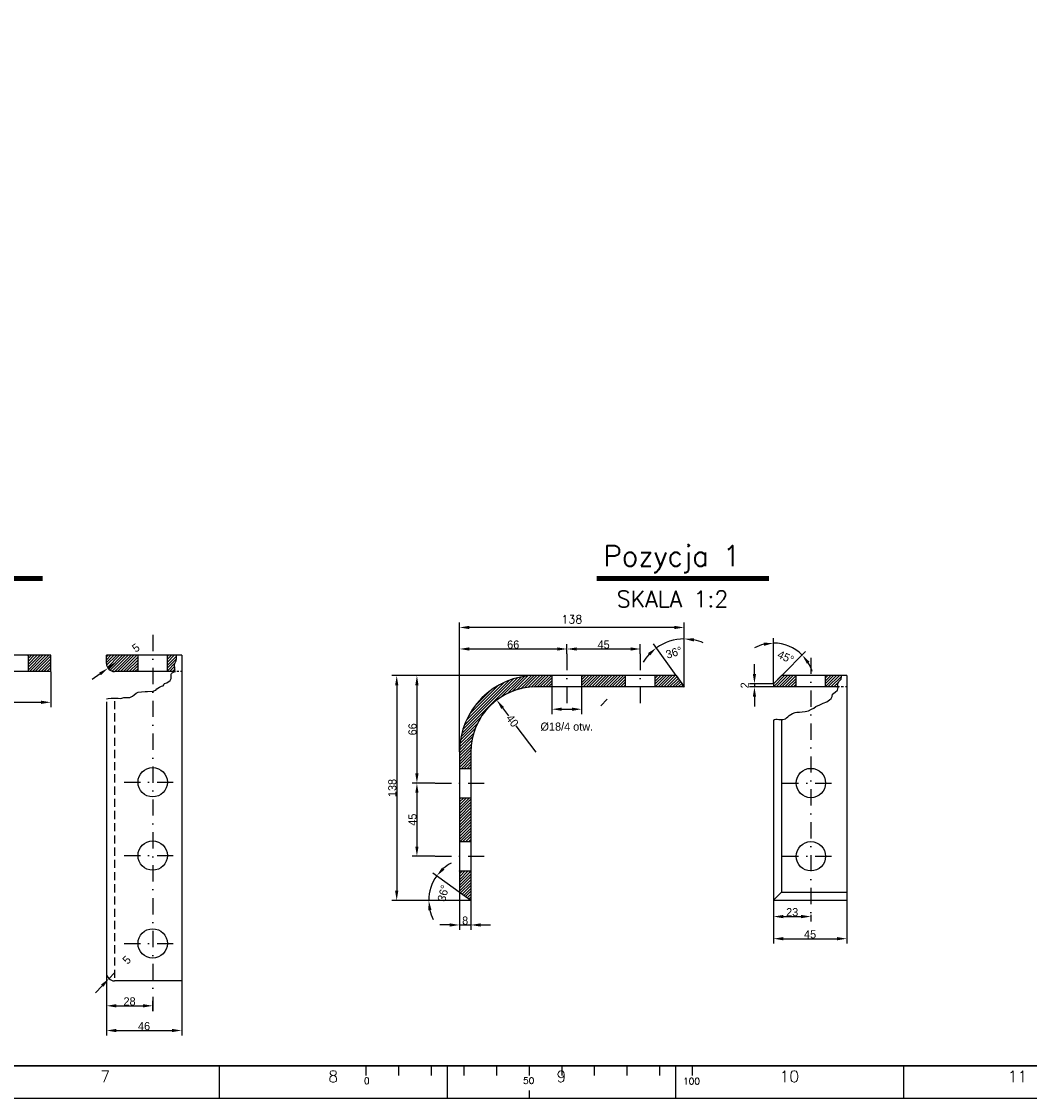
# Model space of a CAD drawing. Extents: x -672 to 590, y -425 to 416.
# Tile 7 of 31: x -232 to 77, y -425 to -95. Entities that reach past the tile are written whole.
import ezdxf
from ezdxf.enums import TextEntityAlignment as Align

# ---------------------------------------------------------------- set-up
doc = ezdxf.new("R2010")
doc.units = 0
doc.header["$LTSCALE"] = 10
doc.header["$MEASUREMENT"] = 0
doc.linetypes.add('DASHDOT', pattern=[1, 0.5, -0.25, 0, -0.25])
doc.linetypes.add('HIDDEN', pattern=[0.375, 0.25, -0.125])
doc.layers.get('0').update_dxf_attribs({"color": 4, "linetype": 'CONTINUOUS'})
doc.layers.get('DEFPOINTS').update_dxf_attribs({"linetype": 'CONTINUOUS'})
for name, color, linetype in [('KANAL', 1, 'CONTINUOUS'), ('KOSMETYKA', 7, 'CONTINUOUS'), ('OSIE', 3, 'DASHDOT'), ('WYMIARY', 7, 'CONTINUOUS')]:
    doc.layers.add(name, color=color, linetype=linetype)
doc.styles.add('ROMANS', font='romans', dxfattribs={"height": 5})
doc.dimstyles.get("Standard").update_dxf_attribs({"dimtxt": 0.18, "dimasz": 0.18, "dimexe": 0.18, "dimexo": 0.0625, "dimgap": 0.09, "dimtad": 0, "dimtih": 1, "dimtoh": 1, "dimdec": 4, "dimzin": 0, "dimdsep": 46, "dimtxsty": 'Standard', "dimcen": 0.09, "dimadec": 0, "dimazin": 0, "dimtfac": 1, "dimtdec": 4, "dimtofl": 0, "dimtmove": 0, "dimatfit": 3, "dimfxl": 0, "dimtolj": 1, "dimtzin": 0, "dimarcsym": 0})

# ---------------------------------------------------------------- blocks, each defined once
blk = doc.blocks.new('*D56')
at = {"layer": 'DEFPOINTS', "color": 0}
for p in [(-7.43, -299.12), (-1.6, -298.12), (-1.6, -299.12)]:
    blk.add_point(p, dxfattribs=at)
at = {"layer": 'KOSMETYKA', "color": 0, "lineweight": -2}
for p, q in [((-7.43, -295.12), (-7.43, -292.12)), ((-1.67, -298.12), (-8.93, -298.12)), ((-1.67, -299.12), (-8.93, -299.12)), ((-7.43, -298.12), (-7.43, -299.12)), ((-7.43, -302.12), (-7.43, -305.12))]:
    blk.add_line(p, q, dxfattribs=at)
at = {"layer": 'KOSMETYKA', "color": 0}
for points in [[(-7.93, -295.12), (-6.93, -295.12), (-7.43, -298.12)], [(-7.93, -302.12), (-6.93, -302.12), (-7.43, -299.12)]]:
    blk.add_solid(points, dxfattribs=at)
at = {"layer": 'KOSMETYKA', "color": 0, "insert": (-10.43, -298.62), "char_height": 2.5, "attachment_point": 5, "rotation": 90}
blk.add_mtext('\\A1;2', dxfattribs=at)
blk = doc.blocks.new('*D51')
at = {"layer": 'DEFPOINTS', "color": 0}
for p in [(1.62, -286.08), (-1.6, -293.56), (0.9, -295.62), (-1.6, -298.12), (-1.6, -298.12)]:
    blk.add_point(p, dxfattribs=at)
at = {"layer": 'KOSMETYKA', "color": 0, "lineweight": -2}
for p, q in [((-1.6, -293.49), (-1.6, -284.15)), ((0.94, -295.57), (8.27, -288.24))]:
    blk.add_line(p, q, dxfattribs=at)
for start, end in [(103.8236, 117.6472), (45, 90), (17.3528, 31.1764)]:
    blk.add_arc((-1.6, -298.12), 12.46, start, end, dxfattribs=at)
at = {"layer": 'KOSMETYKA', "color": 0}
for points in [[(-4.64, -285.52), (-4.52, -286.51), (-1.6, -285.65)], [(8.67, -291.97), (9.45, -291.36), (7.21, -289.3)]]:
    blk.add_solid(points, dxfattribs=at)
at = {"layer": 'KOSMETYKA', "color": 0, "insert": (2.17, -289.96), "char_height": 2.5, "attachment_point": 5, "rotation": 335.1635}
blk.add_mtext('\\A1;45°', dxfattribs=at)
blk = doc.blocks.new('*D32')
at = {"layer": 'DEFPOINTS', "color": 0}
for p in [(-69.57, -299.12), (-60.47, -299.12), (-60.47, -305.96)]:
    blk.add_point(p, dxfattribs=at)
at = {"layer": 'KOSMETYKA', "color": 0, "lineweight": -2}
for p, q in [((-69.57, -299.18), (-69.57, -307.46)), ((-60.47, -299.18), (-60.47, -307.46)), ((-66.57, -305.96), (-63.47, -305.96))]:
    blk.add_line(p, q, dxfattribs=at)
at = {"layer": 'KOSMETYKA', "color": 0}
for points in [[(-66.57, -305.46), (-66.57, -306.46), (-69.57, -305.96)], [(-63.47, -305.46), (-63.47, -306.46), (-60.47, -305.96)]]:
    blk.add_solid(points, dxfattribs=at)
at = {"layer": 'KOSMETYKA', "color": 0, "insert": (-65.02, -311.34), "char_height": 2.5, "attachment_point": 5}
blk.add_mtext('\\A1;%%c18/4 otw.', dxfattribs=at)
blk = doc.blocks.new('*D54')
at = {"layer": 'DEFPOINTS', "color": 0}
for p in [(-28.97, -279.36), (-34.9, -285.61), (-31.47, -295.62), (-28.97, -299.05), (-28.97, -299.12)]:
    blk.add_point(p, dxfattribs=at)
at = {"layer": 'KOSMETYKA', "color": 0, "lineweight": -2}
blk.add_line((-31.51, -295.57), (-38.42, -285.89), dxfattribs=at)
for start, end in [(90, 125.5377), (66.6593, 78.3297), (137.208, 148.8783)]:
    blk.add_arc((-28.97, -299.12), 14.75, start, end, dxfattribs=at)
at = {"layer": 'KOSMETYKA', "color": 0}
for points in [[(-26.04, -285.16), (-25.94, -284.17), (-28.97, -284.36)], [(-40.13, -288.72), (-39.47, -289.47), (-37.55, -287.11)]]:
    blk.add_solid(points, dxfattribs=at)
at = {"layer": 'KOSMETYKA', "color": 0, "insert": (-32.13, -288.56), "char_height": 2.5, "attachment_point": 5, "rotation": 16.6331}
blk.add_mtext('\\A1;36°', dxfattribs=at)
blk = doc.blocks.new('*D31')
at = {"layer": 'DEFPOINTS', "color": 0}
for p in [(-42.47, -287.46), (-64.97, -288.99), (-42.47, -288.99)]:
    blk.add_point(p, dxfattribs=at)
at = {"layer": 'KOSMETYKA', "color": 0, "lineweight": -2}
for p, q in [((-64.97, -288.93), (-64.97, -285.96)), ((-61.97, -287.46), (-45.47, -287.46)), ((-42.47, -288.93), (-42.47, -285.96))]:
    blk.add_line(p, q, dxfattribs=at)
at = {"layer": 'KOSMETYKA', "color": 0}
for points in [[(-61.97, -286.96), (-61.97, -287.96), (-64.97, -287.46)], [(-45.47, -286.96), (-45.47, -287.96), (-42.47, -287.46)]]:
    blk.add_solid(points, dxfattribs=at)
at = {"layer": 'KOSMETYKA', "color": 0, "insert": (-53.72, -286.12), "char_height": 2.5, "attachment_point": 5}
blk.add_mtext('\\A1;45', dxfattribs=at)
blk = doc.blocks.new('*D45')
at = {"layer": 'DEFPOINTS', "color": 0}
for p in [(-64.97, -287.46), (-64.97, -288.99), (-97.97, -319.12)]:
    blk.add_point(p, dxfattribs=at)
at = {"layer": 'KOSMETYKA', "color": 0, "lineweight": -2}
for p, q in [((-97.97, -319.05), (-97.97, -285.96)), ((-94.97, -287.46), (-67.97, -287.46)), ((-64.97, -288.93), (-64.97, -285.96))]:
    blk.add_line(p, q, dxfattribs=at)
at = {"layer": 'KOSMETYKA', "color": 0}
for points in [[(-94.97, -286.96), (-94.97, -287.96), (-97.97, -287.46)], [(-67.97, -286.96), (-67.97, -287.96), (-64.97, -287.46)]]:
    blk.add_solid(points, dxfattribs=at)
at = {"layer": 'KOSMETYKA', "color": 0, "insert": (-81.47, -286.12), "char_height": 2.5, "attachment_point": 5}
blk.add_mtext('\\A1;66', dxfattribs=at)
blk = doc.blocks.new('*D39')
at = {"layer": 'DEFPOINTS', "color": 0}
for p in [(-86.53, -303.16), (-74.47, -319.12)]:
    blk.add_point(p, dxfattribs=at)
at = {"layer": 'KOSMETYKA', "color": 0, "lineweight": -2}
for p, q in [((-84.72, -305.55), (-82.91, -307.95)), ((-74.47, -319.12), (-80.54, -311.08))]:
    blk.add_line(p, q, dxfattribs=at)
at = {"layer": 'KOSMETYKA', "color": 0}
blk.add_solid([(-84.32, -305.25), (-85.12, -305.85), (-86.53, -303.16)], dxfattribs=at)
at = {"layer": 'KOSMETYKA', "color": 0, "insert": (-81.73, -309.51), "char_height": 2.5, "attachment_point": 5, "rotation": 307.0679}
blk.add_mtext('\\A1;40', dxfattribs=at)
blk = doc.blocks.new('*D41')
at = {"layer": 'DEFPOINTS', "color": 0}
for p in [(-112.53, -295.62), (-117.23, -364.68), (-108.89, -364.68)]:
    blk.add_point(p, dxfattribs=at)
at = {"layer": 'KOSMETYKA', "color": 0, "lineweight": -2}
for p, q in [((-112.59, -295.62), (-118.73, -295.62)), ((-117.23, -298.62), (-117.23, -361.68)), ((-108.95, -364.68), (-118.73, -364.68))]:
    blk.add_line(p, q, dxfattribs=at)
at = {"layer": 'KOSMETYKA', "color": 0}
for points in [[(-117.73, -298.62), (-116.73, -298.62), (-117.23, -295.62)], [(-117.73, -361.68), (-116.73, -361.68), (-117.23, -364.68)]]:
    blk.add_solid(points, dxfattribs=at)
at = {"layer": 'KOSMETYKA', "color": 0, "insert": (-118.57, -330.15), "char_height": 2.5, "attachment_point": 5, "rotation": 90}
blk.add_mtext('\\A1;138', dxfattribs=at)
blk = doc.blocks.new('*D40')
at = {"layer": 'DEFPOINTS', "color": 0}
for p in [(-105.45, -328.62), (-111.03, -351.12), (-105.45, -351.12)]:
    blk.add_point(p, dxfattribs=at)
at = {"layer": 'KOSMETYKA', "color": 0, "lineweight": -2}
for p, q in [((-105.51, -328.62), (-112.53, -328.62)), ((-111.03, -331.62), (-111.03, -348.12)), ((-105.51, -351.12), (-112.53, -351.12))]:
    blk.add_line(p, q, dxfattribs=at)
at = {"layer": 'KOSMETYKA', "color": 0}
for points in [[(-111.53, -331.62), (-110.53, -331.62), (-111.03, -328.62)], [(-111.53, -348.12), (-110.53, -348.12), (-111.03, -351.12)]]:
    blk.add_solid(points, dxfattribs=at)
at = {"layer": 'KOSMETYKA', "color": 0, "insert": (-112.37, -339.87), "char_height": 2.5, "attachment_point": 5, "rotation": 90}
blk.add_mtext('\\A1;45', dxfattribs=at)
blk = doc.blocks.new('*D44')
at = {"layer": 'DEFPOINTS', "color": 0}
for p in [(-74.47, -295.62), (-111.03, -328.62), (-105.45, -328.62)]:
    blk.add_point(p, dxfattribs=at)
at = {"layer": 'KOSMETYKA', "color": 0, "lineweight": -2}
for p, q in [((-74.53, -295.62), (-112.53, -295.62)), ((-111.03, -298.62), (-111.03, -325.62)), ((-105.51, -328.62), (-112.53, -328.62))]:
    blk.add_line(p, q, dxfattribs=at)
at = {"layer": 'KOSMETYKA', "color": 0}
for points in [[(-111.53, -298.62), (-110.53, -298.62), (-111.03, -295.62)], [(-111.53, -325.62), (-110.53, -325.62), (-111.03, -328.62)]]:
    blk.add_solid(points, dxfattribs=at)
at = {"layer": 'KOSMETYKA', "color": 0, "insert": (-112.37, -312.12), "char_height": 2.5, "attachment_point": 5, "rotation": 90}
blk.add_mtext('\\A1;66', dxfattribs=at)
blk = doc.blocks.new('*D43')
at = {"layer": 'DEFPOINTS', "color": 0}
for p in [(-106.29, -359.45), (-97.97, -362.12), (-99.13, -364.68), (-94.47, -364.62), (-94.47, -364.68)]:
    blk.add_point(p, dxfattribs=at)
at = {"layer": 'KOSMETYKA', "color": 0, "lineweight": -2}
for p, q in [((-98.02, -362.08), (-106.18, -356.25)), ((-99.19, -364.68), (-108.89, -364.68))]:
    blk.add_line(p, q, dxfattribs=at)
for start, end in [(117.9619, 131.2121), (144.4623, 180), (193.2502, 206.5004)]:
    blk.add_arc((-94.38, -364.68), 13, start, end, dxfattribs=at)
at = {"layer": 'KOSMETYKA', "color": 0}
for points in [[(-102.58, -355.23), (-103.32, -354.56), (-104.96, -357.12)], [(-107.54, -367.72), (-106.54, -367.6), (-107.39, -364.68)]]:
    blk.add_solid(points, dxfattribs=at)
at = {"layer": 'KOSMETYKA', "color": 0, "insert": (-102.93, -362.46), "char_height": 2.5, "attachment_point": 5, "rotation": 75.41}
blk.add_mtext('\\A1;36°', dxfattribs=at)
blk = doc.blocks.new('*D46')
at = {"layer": 'DEFPOINTS', "color": 0}
for p in [(-205.85, -293.35), (-203.83, -291.88)]:
    blk.add_point(p, dxfattribs=at)
at = {"layer": 'KOSMETYKA', "color": 0, "lineweight": -2}
for p, q in [((-203.83, -291.88), (-205.85, -293.35)), ((-208.28, -295.11), (-210.71, -296.88))]:
    blk.add_line(p, q, dxfattribs=at)
at = {"layer": 'KOSMETYKA', "color": 0}
blk.add_solid([(-208.58, -294.71), (-207.99, -295.52), (-205.85, -293.35)], dxfattribs=at)
at = {"layer": 'KOSMETYKA', "color": 0, "insert": (-197.28, -287.11), "char_height": 2.5, "attachment_point": 5, "rotation": 36.012}
blk.add_mtext('\\A1;5', dxfattribs=at)
blk = doc.blocks.new('*D48')
at = {"layer": 'DEFPOINTS', "color": 0}
for p in [(-205.56, -388.69), (-203.83, -386.88)]:
    blk.add_point(p, dxfattribs=at)
at = {"layer": 'KOSMETYKA', "color": 0, "lineweight": -2}
for p, q in [((-203.83, -386.88), (-205.56, -388.69)), ((-207.63, -390.85), (-209.7, -393.02))]:
    blk.add_line(p, q, dxfattribs=at)
at = {"layer": 'KOSMETYKA', "color": 0}
blk.add_solid([(-207.99, -390.51), (-207.27, -391.2), (-205.56, -388.69)], dxfattribs=at)
at = {"layer": 'KOSMETYKA', "color": 0, "insert": (-200.08, -382.95), "char_height": 2.5, "attachment_point": 5, "rotation": 46.2999}
blk.add_mtext('\\A1;5', dxfattribs=at)
blk = doc.blocks.new('*X6')
at = {"color": 0}
for p, q in [((228.05, 1006.75), (233.31, 1012.01)), ((229.61, 1007.43), (234.32, 1012.14)), ((230.96, 1007.9), (235.29, 1012.22)), ((232.18, 1008.23), (236.22, 1012.27)), ((233.29, 1008.46), (237.11, 1012.27)), ((234.34, 1008.62), (237.99, 1012.27)), ((235.32, 1008.72), (238.87, 1012.27)), ((236.25, 1008.76), (239.76, 1012.27)), ((237.14, 1008.77), (240.64, 1012.27)), ((238.03, 1008.77), (241.53, 1012.27)), ((250.81, 1009.19), (253.9, 1012.27)), ((250.81, 1010.07), (253.02, 1012.27)), ((250.81, 1010.95), (252.13, 1012.27)), ((250.81, 1011.84), (251.25, 1012.27)), ((251.28, 1008.77), (254.78, 1012.27)), ((252.17, 1008.77), (255.67, 1012.27)), ((253.05, 1008.77), (256.55, 1012.27)), ((253.94, 1008.77), (257.44, 1012.27)), ((254.82, 1008.77), (258.32, 1012.27)), ((255.7, 1008.77), (259.2, 1012.27)), ((256.59, 1008.77), (260.09, 1012.27)), ((257.47, 1008.77), (260.97, 1012.27)), ((258.36, 1008.77), (261.86, 1012.27)), ((259.24, 1008.77), (262.74, 1012.27)), ((260.12, 1008.77), (263.62, 1012.27)), ((261.01, 1008.77), (264.21, 1011.98)), ((273.31, 1009.59), (276, 1012.27)), ((273.31, 1010.47), (275.11, 1012.27)), ((273.31, 1011.36), (274.23, 1012.27)), ((273.31, 1012.24), (273.35, 1012.27)), ((273.38, 1008.77), (276.88, 1012.27)), ((274.27, 1008.77), (277.77, 1012.27)), ((275.15, 1008.77), (278.65, 1012.27)), ((276.03, 1008.77), (279.53, 1012.27)), ((276.92, 1008.77), (280.07, 1011.92)), ((214.02, 994.49), (231.1, 1011.57)), ((214.36, 995.72), (229.87, 1011.22)), ((214.82, 997.06), (228.53, 1010.76)), ((215.46, 998.58), (227.01, 1010.13)), ((216.39, 1000.39), (225.19, 1009.2)), ((226.03, 1005.62), (232.24, 1011.82)), ((238.91, 1008.77), (241.71, 1011.58)), ((239.79, 1008.77), (241.71, 1010.69)), ((240.68, 1008.77), (241.71, 1009.81)), ((241.56, 1008.77), (241.71, 1008.93)), ((261.89, 1008.77), (264.21, 1011.1)), ((262.78, 1008.77), (264.21, 1010.21)), ((263.66, 1008.77), (264.21, 1009.33)), ((277.8, 1008.77), (280.43, 1011.41)), ((278.69, 1008.77), (280.8, 1010.89)), ((279.57, 1008.77), (281.17, 1010.37)), ((280.45, 1008.77), (281.54, 1009.86)), ((281.34, 1008.77), (281.91, 1009.34)), ((282.22, 1008.77), (282.28, 1008.83)), ((218.11, 1003), (222.59, 1007.48)), ((213.76, 993.35), (219.97, 999.55)), ((213.45, 991.26), (218.16, 995.97)), ((213.58, 992.28), (218.84, 997.54)), ((213.31, 988.48), (217.13, 992.29)), ((213.32, 989.37), (217.36, 993.41)), ((213.36, 990.3), (217.69, 994.62)), ((213.31, 987.6), (216.97, 991.25)), ((213.31, 986.71), (216.87, 990.27)), ((213.31, 985.83), (216.82, 989.34)), ((213.31, 984.94), (216.81, 988.44)), ((213.31, 984.06), (216.81, 987.56)), ((213.91, 983.77), (216.81, 986.68)), ((214.79, 983.77), (216.81, 985.79)), ((215.68, 983.77), (216.81, 984.91)), ((216.56, 983.77), (216.81, 984.03)), ((213.31, 971.69), (216.4, 974.77)), ((213.31, 972.57), (215.52, 974.77)), ((213.31, 973.45), (214.63, 974.77)), ((213.31, 974.34), (213.75, 974.77)), ((213.31, 970.8), (216.81, 974.3)), ((213.31, 969.92), (216.81, 973.42)), ((213.31, 969.03), (216.81, 972.53)), ((213.31, 968.15), (216.81, 971.65)), ((213.31, 967.27), (216.81, 970.77)), ((213.31, 966.38), (216.81, 969.88)), ((213.31, 965.5), (216.81, 969)), ((213.31, 964.62), (216.81, 968.12)), ((213.31, 963.73), (216.81, 967.23)), ((213.31, 962.85), (216.81, 966.35)), ((213.31, 961.96), (216.81, 965.46)), ((213.51, 961.27), (216.81, 964.58)), ((214.39, 961.27), (216.81, 963.7)), ((215.28, 961.27), (216.81, 962.81)), ((216.16, 961.27), (216.81, 961.93)), ((213.31, 949.59), (216, 952.27)), ((213.31, 950.47), (215.11, 952.27)), ((213.31, 951.36), (214.23, 952.27)), ((213.31, 952.24), (213.35, 952.27)), ((213.31, 948.71), (216.81, 952.21)), ((213.31, 947.82), (216.81, 951.32)), ((213.31, 946.94), (216.81, 950.44)), ((213.31, 946.05), (216.81, 949.55)), ((213.67, 945.52), (216.81, 948.67)), ((214.18, 945.15), (216.81, 947.79)), ((214.7, 944.78), (216.81, 946.9)), ((215.21, 944.42), (216.81, 946.02)), ((215.73, 944.05), (216.81, 945.13)), ((216.24, 943.68), (216.81, 944.25)), ((216.76, 943.31), (216.81, 943.37))]:
    blk.add_line(p, q, dxfattribs=at)
blk = doc.blocks.new('*X7')
at = {"color": 0}
for p, q in [((309.68, 1008.83), (313.12, 1012.27)), ((309.68, 1009.72), (312.24, 1012.27)), ((310.5, 1008.77), (314, 1012.27)), ((311.39, 1008.77), (314.89, 1012.27)), ((312.27, 1008.77), (315.77, 1012.27)), ((313.16, 1008.77), (316.66, 1012.27)), ((325.68, 1011.58), (326.38, 1012.27)), ((325.68, 1010.69), (327.26, 1012.27)), ((325.68, 1009.81), (328.15, 1012.27)), ((325.68, 1008.92), (329.03, 1012.27)), ((326.41, 1008.77), (329.91, 1012.27)), ((327.3, 1008.77), (330.56, 1012.03)), ((314.04, 1008.77), (316.68, 1011.41)), ((314.92, 1008.77), (316.68, 1010.53)), ((315.81, 1008.77), (316.68, 1009.65)), ((328.18, 1008.77), (329.69, 1010.28)), ((329.07, 1008.77), (329.44, 1009.15))]:
    blk.add_line(p, q, dxfattribs=at)
blk = doc.blocks.new('*D52')
at = {"layer": 'DEFPOINTS', "color": 0}
for p in [(-1.6, -364.62), (9.9, -368.98), (9.9, -369.62)]:
    blk.add_point(p, dxfattribs=at)
at = {"layer": 'KOSMETYKA', "color": 0, "lineweight": -2}
for p, q in [((-1.6, -364.68), (-1.6, -371.12)), ((1.4, -369.62), (6.9, -369.62)), ((9.9, -369.04), (9.9, -371.12))]:
    blk.add_line(p, q, dxfattribs=at)
at = {"layer": 'KOSMETYKA', "color": 0}
for points in [[(1.4, -369.12), (1.4, -370.12), (-1.6, -369.62)], [(6.9, -369.12), (6.9, -370.12), (9.9, -369.62)]]:
    blk.add_solid(points, dxfattribs=at)
at = {"layer": 'KOSMETYKA', "color": 0, "insert": (4.15, -368.28), "char_height": 2.5, "attachment_point": 5}
blk.add_mtext('\\A1;23', dxfattribs=at)
blk = doc.blocks.new('*D53')
at = {"layer": 'DEFPOINTS', "color": 0}
for p in [(20.9, -364.62), (-1.6, -371.12), (20.9, -376.41)]:
    blk.add_point(p, dxfattribs=at)
at = {"layer": 'KOSMETYKA', "color": 0, "lineweight": -2}
for p, q in [((20.9, -364.68), (20.9, -377.91)), ((-1.6, -371.18), (-1.6, -377.91)), ((1.4, -376.41), (17.9, -376.41))]:
    blk.add_line(p, q, dxfattribs=at)
at = {"layer": 'KOSMETYKA', "color": 0}
for points in [[(1.4, -375.91), (1.4, -376.91), (-1.6, -376.41)], [(17.9, -375.91), (17.9, -376.91), (20.9, -376.41)]]:
    blk.add_solid(points, dxfattribs=at)
at = {"layer": 'KOSMETYKA', "color": 0, "insert": (9.65, -375.07), "char_height": 2.5, "attachment_point": 5}
blk.add_mtext('\\A1;45', dxfattribs=at)
blk = doc.blocks.new('*D47')
at = {"layer": 'DEFPOINTS', "color": 0}
for p in [(-206.33, -386.88), (-192.13, -397.02), (-192.13, -398.72)]:
    blk.add_point(p, dxfattribs=at)
at = {"layer": 'KOSMETYKA', "color": 0, "lineweight": -2}
for p, q in [((-206.33, -386.94), (-206.33, -398.52)), ((-192.13, -398.65), (-192.13, -395.52)), ((-203.33, -397.02), (-195.13, -397.02))]:
    blk.add_line(p, q, dxfattribs=at)
at = {"layer": 'KOSMETYKA', "color": 0}
for points in [[(-203.33, -396.52), (-203.33, -397.52), (-206.33, -397.02)], [(-195.13, -396.52), (-195.13, -397.52), (-192.13, -397.02)]]:
    blk.add_solid(points, dxfattribs=at)
at = {"layer": 'KOSMETYKA', "color": 0, "insert": (-199.23, -395.68), "char_height": 2.5, "attachment_point": 5}
blk.add_mtext('\\A1;28', dxfattribs=at)
blk = doc.blocks.new('*X11')
at = {"color": 0}
for p, q in [((351.59, 926.11), (353.71, 928.24)), ((351.59, 927), (352.83, 928.24)), ((351.59, 927.88), (351.95, 928.24)), ((351.59, 925.23), (354.36, 928)), ((351.59, 924.34), (354.35, 927.11)), ((351.59, 923.46), (354.04, 925.91)), ((352.25, 923.24), (353.85, 924.84)), ((353.13, 923.24), (353.94, 924.04))]:
    blk.add_line(p, q, dxfattribs=at)
blk = doc.blocks.new('*X12')
at = {"color": 0}
for p, q in [((332.89, 925.97), (335.15, 928.24)), ((332.89, 926.86), (334.27, 928.24)), ((332.89, 927.74), (333.38, 928.24)), ((332.96, 925.16), (336.04, 928.24)), ((333.2, 924.52), (336.92, 928.24)), ((333.58, 924.01), (337.8, 928.24)), ((334.07, 923.62), (338.69, 928.24)), ((334.68, 923.34), (339.57, 928.24)), ((335.46, 923.24), (340.46, 928.24)), ((336.34, 923.24), (341.34, 928.24)), ((337.22, 923.24), (342.22, 928.24)), ((338.11, 923.24), (342.59, 927.72)), ((338.99, 923.24), (342.59, 926.83)), ((339.88, 923.24), (342.59, 925.95)), ((340.76, 923.24), (342.59, 925.07)), ((341.64, 923.24), (342.59, 924.18)), ((342.53, 923.24), (342.59, 923.3))]:
    blk.add_line(p, q, dxfattribs=at)
blk = doc.blocks.new('*D49')
at = {"layer": 'DEFPOINTS', "color": 0}
for p in [(-183.23, -389.38), (-206.33, -398.52), (-183.23, -404.61)]:
    blk.add_point(p, dxfattribs=at)
at = {"layer": 'KOSMETYKA', "color": 0, "lineweight": -2}
for p, q in [((-183.23, -389.44), (-183.23, -406.11)), ((-206.33, -398.58), (-206.33, -406.11)), ((-203.33, -404.61), (-186.23, -404.61))]:
    blk.add_line(p, q, dxfattribs=at)
at = {"layer": 'KOSMETYKA', "color": 0}
for points in [[(-203.33, -404.11), (-203.33, -405.11), (-206.33, -404.61)], [(-186.23, -404.11), (-186.23, -405.11), (-183.23, -404.61)]]:
    blk.add_solid(points, dxfattribs=at)
at = {"layer": 'KOSMETYKA', "color": 0, "insert": (-194.78, -403.27), "char_height": 2.5, "attachment_point": 5}
blk.add_mtext('\\A1;46', dxfattribs=at)
blk = doc.blocks.new('*D42')
at = {"color": 0, "lineweight": -2}
for p, q in [((-97.97, -362.18), (-97.97, -373.7)), ((-94.47, -364.68), (-94.47, -373.7)), ((-100.97, -372.2), (-103.97, -372.2)), ((-97.97, -372.2), (-94.47, -372.2)), ((-91.47, -372.2), (-88.47, -372.2))]:
    blk.add_line(p, q, dxfattribs=at)
at = {"color": 0}
for points in [[(-100.97, -371.7), (-100.97, -372.7), (-97.97, -372.2)], [(-91.47, -371.7), (-91.47, -372.7), (-94.47, -372.2)]]:
    blk.add_solid(points, dxfattribs=at)
at = {"layer": 'DEFPOINTS', "color": 0}
for p in [(-97.97, -362.12), (-94.47, -364.62), (-94.47, -372.2)]:
    blk.add_point(p, dxfattribs=at)
at = {"color": 0, "insert": (-96.22, -370.86), "char_height": 2.5, "attachment_point": 5}
blk.add_mtext('\\A1;8', dxfattribs=at)
blk = doc.blocks.new('*D34')
at = {"color": 0, "lineweight": -2}
for p, q in [((-293.89, -294.35), (-293.89, -305.33)), ((-223.39, -294.44), (-223.39, -305.33)), ((-290.89, -303.83), (-226.39, -303.83))]:
    blk.add_line(p, q, dxfattribs=at)
at = {"color": 0}
for points in [[(-290.89, -303.33), (-290.89, -304.33), (-293.89, -303.83)], [(-226.39, -303.33), (-226.39, -304.33), (-223.39, -303.83)]]:
    blk.add_solid(points, dxfattribs=at)
at = {"layer": 'DEFPOINTS', "color": 0}
for p in [(-293.89, -294.29), (-223.39, -294.38), (-223.39, -303.83)]:
    blk.add_point(p, dxfattribs=at)
at = {"color": 0, "insert": (-254.85, -301.56), "char_height": 2.5, "attachment_point": 5}
blk.add_mtext('\\A1;140', dxfattribs=at)
blk = doc.blocks.new('A0')
at = {"color": 0, "linetype": 'ByBlock'}
for p, q in [((500, -831), (500, -841)), ((545.15, -833.99), (545.15, -830.99)), ((555.16, -833.99), (555.16, -830.99)), ((565.17, -833.99), (565.17, -830.99)), ((570, -831), (570, -841)), ((575.18, -833.99), (575.18, -830.99)), ((585.2, -833.99), (585.2, -830.99)), ((595.21, -833.93), (595.21, -830.99)), ((605.22, -833.99), (605.22, -830.99)), ((615.23, -833.99), (615.23, -830.99)), ((625.24, -833.99), (625.24, -830.99)), ((635.26, -833.99), (635.26, -830.99)), ((640, -831), (640, -841)), ((645.27, -833.99), (645.27, -830.99)), ((710, -831), (710, -841)), ((595.21, -841), (595.21, -838.54))]:
    blk.add_line(p, q, dxfattribs=at)
blk.add_lwpolyline([(1189, 0), (1189, -841), (0, -841), (0, 0), (1189, 0)], close=True, dxfattribs=at)
at = {"color": 0, "linetype": 'ByBlock', "const_width": 0.5}
blk.add_lwpolyline([(1179, -10), (1179, -831), (10, -831), (10, -10)], close=True, dxfattribs=at)
at = {"color": 0, "linetype": 'ByBlock', "style": 'ROMANS'}
for s, p in [('7', (465, -836)), ('8', (535, -836)), ('9', (605, -836)), ('10', (675, -836)), ('11', (745, -836))]:
    blk.add_text(s, height=3.5, dxfattribs=at).set_placement(p, align=Align.CENTER)
for s, p in [('0', (544.41, -836.59)), ('50', (593.29, -836.53)), ('100', (642.4, -836.71))]:
    blk.add_text(s, height=2, dxfattribs=at).set_placement(p)

msp = doc.modelspace()

# ---------------------------------------------------------------- linework, layer by layer
at = {"color": 4, "linetype": 'ByBlock'}
for p, q in [((-97.972214, -285.89283), (-97.972214, -279.35533)), ((-31.972214, -280.85533), (-94.972214, -280.85533)), ((-28.972214, -299.053894), (-28.972214, -279.35533))]:
    msp.add_line(p, q, dxfattribs=at)
at = {"color": 0}
for p, q in [((-230.386367, -289.527917), (-230.236638, -289.378188)), ((-230.386367, -290.411801), (-229.352754, -289.378188)), ((-230.386367, -291.295684), (-228.468871, -289.378188)), ((-230.386367, -292.179567), (-227.584987, -289.378188)), ((-230.386367, -293.063451), (-226.701104, -289.378188)), ((-230.386367, -293.947334), (-225.81722, -289.378188)), ((-229.933337, -294.378188), (-224.933337, -289.378188)), ((-229.049454, -294.378188), (-224.049454, -289.378188)), ((-228.16557, -294.378188), (-223.386367, -289.598985)), ((-227.281687, -294.378188), (-223.386367, -290.482868)), ((-226.397803, -294.378188), (-223.386367, -291.366752)), ((-225.51392, -294.378188), (-223.386367, -292.250635)), ((-224.630036, -294.378188), (-223.386367, -293.134519)), ((-223.746153, -294.378188), (-223.386367, -294.018402))]:
    msp.add_line(p, q, dxfattribs=at)
at = {"color": 4, "linetype": 'ByBlock'}
for points in [[(-94.972214, -280.35533), (-94.972214, -281.35533), (-97.972214, -280.85533)], [(-31.972214, -280.35533), (-31.972214, -281.35533), (-28.972214, -280.85533)]]:
    msp.add_solid(points, dxfattribs=at)
at = {"layer": 'DEFPOINTS', "color": 4, "linetype": 'ByBlock'}
msp.add_point((-97.972214, -280.85533), dxfattribs=at)
at = {"layer": 'DEFPOINTS', "color": 0, "linetype": 'ByBlock'}
for p in [(-97.972214, -285.95533), (-28.972214, -299.116394), (-86.128278, -302.864127), (-74.472214, -319.116394)]:
    msp.add_point(p, dxfattribs=at)
at = {"layer": 'KANAL', "color": 3, "linetype": 'DASHDOT'}
for p, q in [((-192.132304, -283.134049), (-192.132304, -398.71635)), ((9.895505, -290.126722), (9.895505, -371.016394))]:
    msp.add_line(p, q, dxfattribs=at)
at = {"layer": 'KANAL'}
for p, q in [((-230.386367, -289.378188), (-239.386367, -289.378188)), ((-223.386367, -289.378188), (-230.386367, -289.378188)), ((-223.386367, -294.378188), (-223.386367, -289.378188)), ((-196.632304, -289.378188), (-206.332304, -289.378188)), ((-206.332304, -291.878188), (-206.332304, -289.378188)), ((-184.855787, -289.378188), (-187.632304, -289.378188)), ((-183.232304, -289.378188), (-184.855787, -289.378188)), ((-183.232304, -289.378188), (-183.232304, -389.378188)), ((-230.386367, -294.378188), (-239.386367, -294.378188)), ((-223.386367, -294.378188), (-230.386367, -294.378188)), ((-196.632304, -294.378188), (-203.832304, -294.378188)), ((-185.495814, -294.378188), (-187.632304, -294.378188)), ((-206.332304, -303.71634), (-206.332304, -386.878188)), ((-183.232304, -303.71634), (-183.232304, -386.878188)), ((-183.232304, -389.378188), (-203.832304, -389.378188))]:
    msp.add_line(p, q, dxfattribs=at)
at = {"layer": 'KANAL', "color": 1}
for p, q in [((-187.632304, -289.378188), (-196.632304, -289.378188)), ((-187.632304, -294.378188), (-196.632304, -294.378188)), ((-69.572214, -295.616394), (-74.472214, -295.616394)), ((-60.472214, -295.616394), (-69.572214, -295.616394)), ((-47.072214, -295.616394), (-60.472214, -295.616394)), ((-37.972214, -295.616394), (-47.072214, -295.616394)), ((-31.472214, -295.616394), (-37.972214, -295.616394)), ((5.395505, -295.616394), (0.895505, -295.616394)), ((14.395505, -295.616394), (5.395505, -295.616394)), ((19.215269, -295.616394), (14.395505, -295.616394)), ((20.895505, -295.616394), (19.215269, -295.616394)), ((20.895505, -295.616394), (20.895505, -364.616394)), ((-69.572214, -299.116394), (-74.472214, -299.116394)), ((-60.472214, -299.116394), (-69.572214, -299.116394)), ((-47.072214, -299.116394), (-60.472214, -299.116394)), ((-37.972214, -299.116394), (-47.072214, -299.116394)), ((-28.972214, -299.116394), (-37.972214, -299.116394)), ((-1.604495, -298.116394), (-1.604495, -299.116394)), ((-1.604495, -309.336755), (-1.604495, -364.616394)), ((-97.972214, -319.116394), (-97.972214, -324.116394)), ((-94.472214, -319.116394), (-94.472214, -324.116394)), ((-97.972214, -324.116394), (-97.972214, -333.116394)), ((-94.472214, -324.116394), (-94.472214, -333.116394)), ((-97.972214, -333.116394), (-97.972214, -346.616394)), ((-94.472214, -333.116394), (-94.472214, -346.616394)), ((-97.972214, -346.616394), (-97.972214, -355.616394)), ((-94.472214, -346.616394), (-94.472214, -355.616394)), ((-97.972214, -355.616394), (-97.972214, -362.116394)), ((-94.472214, -355.616394), (-94.472214, -364.616394))]:
    msp.add_line(p, q, dxfattribs=at)
at = {"layer": 'KANAL', "linetype": 'HIDDEN'}
for p, q in [((-185.619264, -294.378188), (-185.119264, -294.378188)), ((-185.495814, -294.378188), (-185.219264, -294.378188)), ((-185.078531, -294.378188), (-185.495814, -294.378188)), ((-184.057384, -294.378188), (-184.708667, -294.378188)), ((-183.232304, -294.378188), (-183.615155, -294.378188)), ((-203.832304, -303.444645), (-203.832304, -389.378188))]:
    msp.add_line(p, q, dxfattribs=at)
at = {"layer": 'KANAL', "color": 1, "linetype": 'Continuous'}
for p, q in [((5.395505, -299.116394), (-1.604495, -299.116394)), ((14.395505, -299.116394), (5.395505, -299.116394)), ((18.242304, -299.116394), (14.395505, -299.116394)), ((18.640919, -299.116394), (18.242304, -299.116394)), ((19.916531, -299.116394), (19.20384, -299.116394)), ((20.895505, -299.116394), (20.466541, -299.116394))]:
    msp.add_line(p, q, dxfattribs=at)
at = {"layer": 'KANAL'}
for centre in [(-203.832304, -291.878188), (-203.832304, -386.878188)]:
    msp.add_arc(centre, 2.5, 180, 270, dxfattribs=at)
at = {"layer": 'KANAL', "color": 1}
for radius in [23.5, 20]:
    msp.add_arc((-74.472214, -319.116394), radius, 90, 180, dxfattribs=at)
at = {"layer": 'KOSMETYKA', "color": 1}
for p, q in [((-196.632304, -294.378188), (-196.632304, -289.378188)), ((-187.632304, -294.378188), (-187.632304, -289.378188)), ((-31.472214, -295.616394), (-28.972214, -299.116394)), ((-1.604495, -298.116394), (0.895505, -295.616394)), ((0.895505, -309.095132), (0.895505, -362.116394)), ((-97.972214, -362.116394), (-94.472214, -364.616394)), ((0.895505, -362.116394), (-1.604495, -364.616394)), ((0.895505, -362.116394), (20.895505, -362.116394)), ((-1.604495, -364.616394), (20.895505, -364.616394))]:
    msp.add_line(p, q, dxfattribs=at)
at = {"layer": 'KOSMETYKA'}
for p, q in [((-1.604495, -298.116394), (-1.604495, -293.55533)), ((-54.627241, -304.95533), (-52.627241, -302.85533)), ((-94.472214, -364.678894), (-99.127241, -364.678894))]:
    msp.add_line(p, q, dxfattribs=at)
at = {"layer": 'KOSMETYKA', "color": 1, "linetype": 'Continuous'}
for p, q in [((5.395505, -299.116394), (5.395505, -295.616394)), ((14.395505, -299.116394), (14.395505, -295.616394))]:
    msp.add_line(p, q, dxfattribs=at)
at = {"layer": 'KOSMETYKA', "color": 4, "const_width": 1.5}
for points in [[(-280.407108, -265.839134), (-225.93886, -265.839134)], [(-55.859794, -265.839134), (-2.993953, -265.839134)]]:
    msp.add_lwpolyline(points, dxfattribs=at)
at = {"layer": 'KOSMETYKA'}
for points in [[(-185.495814, -294.378188), (-185.282613, -294.020107), (-185.282613, -293.478378), (-185.39902, -292.480456), (-185.282613, -291.938727), (-184.933391, -291.14039), (-184.855787, -290.399077), (-184.855787, -290.056932), (-184.855787, -289.378188)], [(-206.332304, -302.737365), (-205.814842, -302.68777), (-204.922386, -302.602234), (-203.758314, -302.602234), (-202.749451, -302.602234), (-201.856995, -302.68777), (-200.96454, -302.402649), (-200.304898, -302.402649), (-199.140826, -302.402649), (-198.325975, -301.974969), (-197.860346, -301.518776), (-197.239507, -301.062583), (-196.541064, -300.691926), (-195.609806, -300.60639), (-194.445733, -300.520854), (-193.74729, -300.520854), (-192.001181, -300.435318), (-191.814713, -300.349782), (-191.11627, -300.064661), (-190.895431, -299.694005), (-190.080581, -299.152276), (-189.420939, -298.895667), (-188.950879, -298.724595), (-188.736028, -298.439475), (-188.543573, -298.068818), (-187.806327, -297.812209), (-186.763093, -297.099408), (-186.491476, -296.557679), (-186.491476, -295.816366), (-186.491476, -295.189101), (-186.370704, -294.960626), (-186.142254, -294.732908), (-185.55423, -294.4763), (-185.495814, -294.378188)], [(18.242304, -299.116394), (18.22615, -299.037403), (18.061297, -298.383399), (18.463127, -297.477482), (19.158601, -296.692678), (19.292544, -295.941784), (19.215269, -295.616394)], [(-1.604495, -309.336755), (-1.319244, -309.109064), (-0.865898, -308.958886), (-0.464068, -308.983108), (0.015036, -309.06062), (0.74142, -309.109064), (1.277192, -309.06062), (2.049941, -308.857152), (2.400254, -308.605239), (2.802083, -308.304882), (3.229671, -307.849501), (4.21879, -307.243942), (5.104875, -306.943585), (5.614889, -306.841851), (6.444306, -306.841851), (7.191297, -306.793406), (8.128899, -306.643227), (9.200444, -306.488204), (10.112287, -305.984379), (10.756245, -305.60651), (11.420809, -305.078462), (12.657207, -304.574637), (13.672084, -304.124101), (14.795145, -303.644498), (15.598804, -303.092228), (16.08306, -302.612625), (16.459131, -302.007066), (16.562164, -301.328839), (17.365823, -300.699058), (18.061297, -300.069276), (18.277667, -299.289316), (18.242304, -299.116394)]]:
    msp.add_lwpolyline(points, dxfattribs=at)
at = {"layer": 'KOSMETYKA', "color": 1}
for centre in [(-192.132304, -328.378188), (9.895505, -328.616394), (-192.132304, -350.878188), (9.895505, -351.116394), (-192.132304, -377.878188)]:
    msp.add_circle(centre, 4.5, dxfattribs=at)
at = {"layer": 'OSIE', "color": 1}
for p, q in [((-230.386367, -289.378188), (-230.386367, -294.378188)), ((-69.572214, -295.616394), (-69.572214, -299.116394)), ((-60.472214, -295.616394), (-60.472214, -299.116394)), ((-47.072214, -295.616394), (-47.072214, -299.116394)), ((-37.972214, -295.616394), (-37.972214, -299.116394)), ((-97.972214, -324.116394), (-94.472214, -324.116394)), ((-97.972214, -333.116394), (-94.472214, -333.116394)), ((-97.972214, -346.616394), (-94.472214, -346.616394)), ((-97.972214, -355.616394), (-94.472214, -355.616394))]:
    msp.add_line(p, q, dxfattribs=at)
at = {"layer": 'OSIE'}
for p, q in [((-64.972214, -288.991926), (-64.972214, -304.303399)), ((-42.472214, -288.991926), (-42.472214, -304.303399)), ((-200.904098, -328.378188), (-185.451568, -328.378188)), ((-105.449197, -328.616394), (-88.102378, -328.616394)), ((1.118521, -328.616394), (18.465341, -328.616394)), ((-200.904098, -350.878188), (-185.451568, -350.878188)), ((-105.449197, -351.116394), (-88.102378, -351.116394)), ((1.118521, -351.116394), (18.465341, -351.116394)), ((-200.904098, -377.878188), (-185.451568, -377.878188))]:
    msp.add_line(p, q, dxfattribs=at)

# ---------------------------------------------------------------- block references
at = {"layer": 'KOSMETYKA'}
for name, p in [('*X12', (-539.219264, -1217.61634)), ('*X11', (-539.219264, -1217.61634)), ('*X6', (-311.286463, -1307.889193)), ('*X7', (-311.286463, -1307.889193))]:
    msp.add_blockref(name, p, dxfattribs=at)
at = {"layer": 'WYMIARY'}
msp.add_blockref('A0', (-671.712248, 415.530529), dxfattribs=at)

# ---------------------------------------------------------------- texts
at = {"color": 4, "linetype": 'ByBlock', "style": 'ROMANS'}
msp.add_text('138', height=2.5, dxfattribs=at).set_placement((-63.472214, -278.35533), align=Align.MIDDLE_CENTER)
at = {"layer": 'KOSMETYKA', "color": 4, "style": 'ROMANS'}
for s, height, p in [('Pozycja 1', 6.3, (-53.842837, -262.005073)), ('SKALA 1:2', 5, (-49.725534, -274.61666))]:
    msp.add_text(s, height=height, dxfattribs=at).set_placement(p)

# ---------------------------------------------------------------- dimensions: what is measured, and where the dimension line sits
dim = msp.add_linear_dim(base=(-223.386367, -303.832775), p1=(-293.886367, -294.28763), p2=(-223.386367, -294.378188), text='140', dimstyle='Standard', override={"dimtxt": 2.5, "dimasz": 3, "dimexe": 1.5, "dimtad": 1, "dimtih": 0, "dimtoh": 0, "dimlfac": 2, "dimtofl": 1, "dimtmove": 2, "dimtvp": 1})
dim.commit()
dim.dimension.update_dxf_attribs({"geometry": '*D34', "text_midpoint": (-254.854393, -301.557111), "dimtype": 160})
dim = msp.add_linear_dim(base=(-94.472214, -372.197389), p1=(-97.972214, -362.116394), p2=(-94.472214, -364.616394), text='8', dimstyle='Standard', override={"dimtxt": 2.5, "dimasz": 3, "dimexe": 1.5, "dimtad": 1, "dimtih": 0, "dimtoh": 0, "dimlfac": 2, "dimtofl": 1, "dimtmove": 2, "dimtvp": 1})
dim.commit()
dim.dimension.update_dxf_attribs({"geometry": '*D42', "text_midpoint": (-96.222214, -370.857389)})
at = {"layer": 'KOSMETYKA', "color": 4}
for base, line1, line2, picture, middle in [((-34.90064, -285.6058), ((-28.972214, -299.053894), (-28.972214, -279.35533)), ((-31.472214, -295.616394), (-28.972214, -299.116394)), '*D54', (-32.127241, -288.55533)), ((1.621568, -286.076562), ((-1.604495, -298.116394), (0.895505, -295.616394)), ((-1.604495, -298.116394), (-1.604495, -293.55533)), '*D51', (2.172759, -289.95533)), ((-106.290336, -359.454726), ((-97.972214, -362.116394), (-94.472214, -364.616394)), ((-94.472214, -364.678894), (-99.127241, -364.678894)), '*D43', (-102.927241, -362.45533))]:
    dim = msp.add_angular_dim_2l(base=base, line1=line1, line2=line2, dimstyle='Standard', override={"dimtxt": 2.5, "dimasz": 3, "dimexe": 1.5, "dimtad": 1, "dimtih": 0, "dimtoh": 0, "dimlfac": 2, "dimtofl": 1, "dimtmove": 2, "dimtvp": 1}, dxfattribs=at)
    dim.commit()
    dim.dimension.update_dxf_attribs({"geometry": picture, "text_midpoint": middle, "dimtype": 162})
for center, mpoint, text, picture, middle in [((-203.832304, -291.878188), (-205.854539, -293.348074), '5', '*D46', (-197.276111, -287.112742)), ((-74.472214, -319.116394), (-86.527426, -303.157952), '40', '*D39', (-81.726437, -309.513401)), ((-203.832304, -386.878188), (-205.559513, -388.685603), '5', '*D48', (-200.079832, -382.951463))]:
    dim = msp.add_radius_dim(center=center, mpoint=mpoint, text=text, dimstyle='Standard', override={"dimtxt": 2.5, "dimasz": 3, "dimexe": 1.5, "dimtad": 1, "dimtih": 0, "dimtoh": 0, "dimlfac": 2, "dimtofl": 1, "dimtmove": 2, "dimtvp": 1}, dxfattribs=at)
    dim.commit()
    dim.dimension.update_dxf_attribs({"geometry": picture, "text_midpoint": middle, "dimtype": 164})
for base, p1, p2, text, picture, middle in [((-64.972214, -287.45533), (-97.972214, -319.116394), (-64.972214, -288.991926), '66', '*D45', (-81.472214, -286.11533)), ((-42.472214, -287.45533), (-64.972214, -288.991926), (-42.472214, -288.991926), '45', '*D31', (-53.722214, -286.11533)), ((-60.472214, -305.95533), (-69.572214, -299.116394), (-60.472214, -299.116394), '%%c18/4 otw.', '*D32', (-65.022214, -311.34033)), ((9.895505, -369.61963), (-1.604495, -364.616394), (9.895505, -368.982242), '23', '*D52', (4.145505, -368.27963)), ((20.895505, -376.405929), (-1.604495, -371.11963), (20.895505, -364.616394), '45', '*D53', (9.645505, -375.065929)), ((-192.132304, -397.01634), (-206.332304, -386.878188), (-192.132304, -398.71635), '28', '*D47', (-199.232304, -395.67634)), ((-183.232304, -404.613798), (-206.332304, -398.51634), (-183.232304, -389.378188), '46', '*D49', (-194.782304, -403.273798))]:
    dim = msp.add_linear_dim(base=base, p1=p1, p2=p2, text=text, dimstyle='Standard', override={"dimtxt": 2.5, "dimasz": 3, "dimexe": 1.5, "dimtad": 1, "dimtih": 0, "dimtoh": 0, "dimlfac": 2, "dimtofl": 1, "dimtmove": 2, "dimtvp": 1}, dxfattribs=at)
    dim.commit()
    dim.dimension.update_dxf_attribs({"geometry": picture, "text_midpoint": middle})
for base, p1, p2, text, picture, middle in [((-7.427241, -299.116394), (-1.604495, -298.116394), (-1.604495, -299.116394), '2', '*D56', (-10.427241, -298.616394)), ((-117.227241, -364.678894), (-112.527241, -295.616394), (-108.885319, -364.678894), '138', '*D41', (-118.567241, -330.147644)), ((-111.027241, -328.616394), (-74.472214, -295.616394), (-105.449197, -328.616394), '66', '*D44', (-112.367241, -312.116394)), ((-111.027241, -351.116394), (-105.449197, -328.616394), (-105.449197, -351.116394), '45', '*D40', (-112.367241, -339.866394))]:
    dim = msp.add_linear_dim(base=base, p1=p1, p2=p2, angle=90, text=text, dimstyle='Standard', override={"dimtxt": 2.5, "dimasz": 3, "dimexe": 1.5, "dimtad": 1, "dimtih": 0, "dimtoh": 0, "dimlfac": 2, "dimtofl": 1, "dimtmove": 2, "dimtvp": 1}, dxfattribs=at)
    dim.commit()
    dim.dimension.update_dxf_attribs({"geometry": picture, "text_midpoint": middle})

doc.saveas('drawing.dxf')
